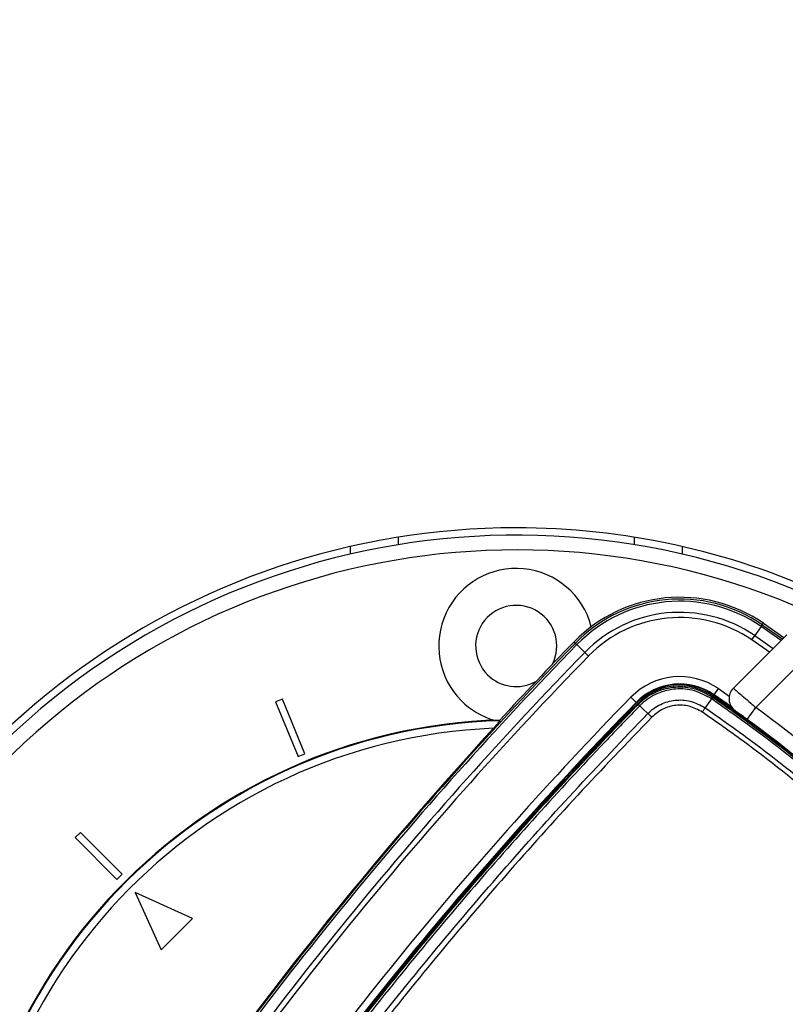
# Model space of a CAD drawing. Header units: millimetres. Extents: x 1591 to 17407, y 888 to 16227.
# Tile 36 of 78: x 3431 to 3639, y 10277 to 10544. Entities that reach past the tile are written whole.
import ezdxf

# ---------------------------------------------------------------- set-up
doc = ezdxf.new("R2010")
doc.units = ezdxf.units.MM
doc.layers.add('COMPONENT_GEOMETRY', color=7, linetype='Continuous')
doc.styles.add('SLDTEXTSTYLE1', font='TXT', dxfattribs={"width": 0.75})
doc.dimstyles.new('SLDDIMSTYLE0', dxfattribs={"dimtxt": 100, "dimasz": 6.604, "dimexe": 0, "dimexo": 0.0625, "dimgap": 25, "dimtad": 0, "dimtih": 1, "dimtoh": 1, "dimdec": 0, "dimlfac": 0.5, "dimrnd": 1e-09, "dimzin": 12, "dimdsep": 46, "dimtxsty": 'SLDTEXTSTYLE1', "dimsah": 1, "dimcen": 0.09, "dimadec": 0, "dimazin": 3, "dimtfac": 1, "dimtdec": 0, "dimtofl": 0, "dimtmove": 0, "dimatfit": 3, "dimfxl": 1, "dimfrac": 2, "dimtolj": 1, "dimtzin": 12, "dimarcsym": 0})

# ---------------------------------------------------------------- blocks, each defined once
blk = doc.blocks.new('_D')
at = {"layer": 'COMPONENT_GEOMETRY', "color": 7, "ltscale": 2}
for p, q in [((8879.1, 12946.13), (8879.1, 8407.68)), ((2657.77, 9298.99), (2657.77, 8407.68)), ((2657.77, 8414.03), (5620.66, 8414.03)), ((8879.1, 8414.03), (5916.21, 8414.03))]:
    blk.add_line(p, q, dxfattribs=at)
for points in [[(2657.77, 8414.03), (2664.37, 8413.02), (2664.37, 8415.05)], [(8879.1, 8414.03), (8872.5, 8415.05), (8872.5, 8413.02)]]:
    blk.add_solid(points, dxfattribs=at)
at = {"layer": 'COMPONENT_GEOMETRY', "color": 7, "ltscale": 2, "insert": (5620.66, 8463.56), "char_height": 100, "attachment_point": 1, "style": 'SLDTEXTSTYLE1'}
blk.add_mtext('3111', dxfattribs=at)

msp = doc.modelspace()

# ---------------------------------------------------------------- linework, layer by layer
at = {"color": 8, "linetype": 'Continuous', "lineweight": 25, "ltscale": 2}
for p, q in [((3533.77, 10403.35), (3533.77, 10401.32)), ((3597.77, 10403.35), (3597.77, 10401.32)), ((3637.55, 10375.38), (3632.13, 10379.16)), ((3632.46, 10379.65), (3637.97, 10375.8)), ((3630.43, 10376.69), (3635.39, 10373.23)), ((3634.38, 10372.21), (3629.63, 10375.53)), ((3620.56, 10362.34), (3623.5, 10360.3))]:
    msp.add_line(p, q, dxfattribs=at)
at = {"color": 7, "linetype": 'Continuous', "lineweight": 25, "ltscale": 2}
for p, q in [((3520.77, 10400.82), (3520.77, 10398.77)), ((3610.77, 10400.82), (3610.77, 10398.77)), ((3632.13, 10379.16), (3630.43, 10376.69)), ((3632.13, 10379.16), (3632.46, 10379.65)), ((3632.46, 10379.65), (3632.74, 10380.05)), ((3632.74, 10380.05), (3638.32, 10376.15)), ((3624.61, 10362.45), (3639.07, 10376.91)), ((3629.63, 10375.53), (3630.43, 10376.69)), ((3581.79, 10374.67), (3581.44, 10375.02)), ((3581.79, 10374.67), (3582.21, 10374.27)), ((3582.21, 10374.27), (3584.36, 10372.17)), ((3585.37, 10371.18), (3584.36, 10372.17)), ((3644.73, 10371.25), (3630.72, 10357.24)), ((3619.43, 10360.69), (3620.56, 10362.34)), ((3598.27, 10358.61), (3596.83, 10360.01)), ((3618.99, 10360.06), (3619.14, 10360.27)), ((3619.33, 10360.54), (3619.43, 10360.69)), ((3624.09, 10357.43), (3619.43, 10360.69)), ((3502.4, 10359.5), (3500.56, 10358.73)), ((3500.56, 10358.73), (3506.68, 10343.95)), ((3508.53, 10344.71), (3502.4, 10359.5)), ((3598.39, 10358.49), (3598.27, 10358.61)), ((3598.82, 10358.07), (3598.63, 10358.26)), ((3599.25, 10357.69), (3599.25, 10357.69)), ((3618.68, 10359.59), (3618.68, 10359.59)), ((3628.35, 10354.01), (3630.72, 10357.24)), ((3601.41, 10355.64), (3601.47, 10355.59)), ((3561.42, 10353.66), (3561.34, 10353.84)), ((3506.68, 10343.95), (3508.53, 10344.71)), ((3447.68, 10323.4), (3446.27, 10321.99)), ((3459, 10312.09), (3447.68, 10323.4)), ((3446.27, 10321.99), (3457.58, 10310.67)), ((3457.58, 10310.67), (3459, 10312.09)), ((3462.53, 10307.14), (3469.6, 10291.58)), ((3478.09, 10300.07), (3462.53, 10307.14)), ((3469.6, 10291.58), (3478.09, 10300.07))]:
    msp.add_line(p, q, dxfattribs=at)
at = {"color": 7, "linetype": 'Continuous', "lineweight": 25, "ltscale": 2, "flags": 128}
for points in [[(3624.45, 10356.96), (3624.34, 10357.05), (3619.33, 10360.54)], [(3601.41, 10355.64), (3600.12, 10356.86), (3599.25, 10357.69)], [(3618.68, 10359.59), (3617.97, 10358.55), (3617.01, 10357.13)]]:
    msp.add_lwpolyline(points, dxfattribs=at)
at = {"color": 7, "linetype": 'Continuous', "lineweight": 25, "ltscale": 4}
for centre, radius, start, end in [((3565.77, 10203.9), 202, 90, 24.5732), ((3565.77, 10203.9), 202, 65.4268, 90), ((3565.77, 10203.9), 200, 65.6403, 24.3597), ((3565.77, 10203.9), 196, 66.0814, 23.9186), ((3565.77, 10373.9), 21, 14.3741, 225), ((3610.08, 10347.09), 40, 55.4908, 135.7191), ((3610.08, 10347.09), 39.51, 55.4908, 135.7191), ((3565.77, 10373.9), 11, 333.5103, 225), ((3610.08, 10347.09), 38.92, 55.4908, 135.7191), ((3610.08, 10347.09), 35.92, 55.4908, 135.7191), ((3610.08, 10347.09), 34.51, 55.4908, 135.7191), ((4355.36, 9620.29), 1080.5, 135.71908, 145.72355), ((4355.36, 9620.29), 1079.92, 135.71908, 145.72355), ((4355.36, 9620.29), 1081, 135.71908, 137.267), ((4355.36, 9620.29), 1076.92, 135.71908, 145.72355), ((4355.36, 9620.29), 1075.5, 135.71908, 145.72355), ((3565.77, 10373.9), 11, 225, 299.1605), ((3610.08, 10347.09), 18.5, 55.4908, 135.7191), ((3610.08, 10347.09), 16.5, 55.4908, 135.7191), ((3610.08, 10347.09), 16.33, 55.4908, 135.7191), ((3610.08, 10347.09), 16, 55.4908, 135.7191), ((3627.44, 10359.62), 4, 135, 234.2779), ((4355.36, 9620.29), 1059.5, 135.71908, 145.72355), ((3595.34, 10375.72), 28.37, 325.3598, 326.4916), ((3392.53, 10030.66), 400, 46.7191, 55.4908), ((3392.53, 10030.66), 400, 49.1474, 55.4908), ((4355.36, 9620.29), 1057.5, 135.71908, 145.72355), ((4355.36, 9620.29), 1057.32, 135.71908, 145.72355), ((4355.36, 9620.29), 1057, 135.71908, 145.72355), ((3565.77, 10373.9), 21, 225, 253.3601), ((3595.06, 10353.49), 5.92, 45.0685, 50.6487), ((3391.57, 10031.63), 404, 47.9276, 53.7036), ((3565.77, 10203.9), 150, 91.6933, 358.3067), ((3565.77, 10203.9), 149.82, 91.6649, 358.3351), ((3565.77, 10203.9), 147.82, 92.3895, 357.6105), ((4355.36, 9620.29), 1080.75, 137.41644, 145.72355), ((3391.57, 10031.63), 400, 47.9569, 53.7036)]:
    msp.add_arc(centre, radius, start, end, dxfattribs=at)
at = {"color": 7, "linetype": 'Continuous', "lineweight": 25, "ltscale": 2}
for points, knots in [([(3598.82, 10358.08), (3599.01, 10358.26), (3600.45, 10359.69), (3603.71, 10361.8), (3608.91, 10363.06), (3614.33, 10362.63), (3617.44, 10360.91), (3618.99, 10360.06)], [0, 0, 0, 0, 0.036324, 0.277287, 0.518216, 0.759108, 1, 1, 1, 1]), ([(3618.68, 10359.59), (3617.18, 10360.42), (3614.18, 10362.07), (3608.97, 10362.49), (3603.95, 10361.27), (3600.81, 10359.24), (3599.43, 10357.87), (3599.25, 10357.69)], [0, 0, 0, 0, 0.240815, 0.481676, 0.72263, 0.963679, 1, 1, 1, 1]), ([(3624.61, 10362.45), (3624.68, 10362.39), (3624.81, 10362.28), (3625.85, 10361.4), (3627.37, 10360.1), (3629.09, 10358.63), (3630.24, 10357.64), (3630.72, 10357.24)], [0, 0, 0, 0, 0.2122436, 0.4240221, 0.6364538, 0.8509534, 1, 1, 1, 1]), ([(3618.99, 10360.05), (3622.68, 10357.46), (3633.76, 10349.68), (3651.45, 10335.59), (3671.54, 10317.36), (3689.99, 10298.1), (3706.93, 10278.09), (3716.92, 10264.12), (3721.92, 10257.13)], [0, 0, 0, 0, 0.092437, 0.27739, 0.463199, 0.648153, 0.823711, 1, 1, 1, 1]), ([(3482.05, 10215.49), (3487.59, 10223.46), (3498.68, 10239.4), (3516.13, 10262.73), (3534.16, 10285.6), (3552.4, 10307.46), (3570.8, 10328.37), (3586.2, 10345.03), (3595.66, 10354.81), (3598.82, 10358.07)], [0, 0, 0, 0, 0.158217, 0.316434, 0.474012, 0.63159, 0.77897, 0.926349, 1, 1, 1, 1]), ([(3599.25, 10357.69), (3596.09, 10354.43), (3586.63, 10344.64), (3571.22, 10327.97), (3552.81, 10307.06), (3534.57, 10285.2), (3516.54, 10262.32), (3499.08, 10238.99), (3487.99, 10223.05), (3482.45, 10215.07)], [0, 0, 0, 0, 0.073652, 0.221033, 0.368414, 0.525992, 0.68357, 0.841785, 1, 1, 1, 1]), ([(3598.82, 10358.07), (3598.82, 10358.07), (3598.82, 10358.07), (3598.82, 10358.08), (3598.82, 10358.08)], [0, 0, 0, 0, 0.24568, 1, 1, 1, 1]), ([(3601.47, 10355.59), (3601.47, 10355.59), (3602.46, 10356.6), (3604.77, 10358.27), (3608.8, 10359.4), (3613.14, 10359.21), (3615.68, 10357.84), (3617.01, 10357.13)], [0, 0, 0, 0, 0.000007, 0.251557, 0.493427, 0.734807, 1, 1, 1, 1]), ([(3616.22, 10355.98), (3615.04, 10356.61), (3612.8, 10357.82), (3608.98, 10357.97), (3605.36, 10357.01), (3603.46, 10355.42), (3602.49, 10354.6)], [0, 0, 0, 0, 0.265153, 0.506539, 0.748436, 1, 1, 1, 1]), ([(3617.01, 10357.13), (3620.69, 10354.54), (3631.75, 10346.78), (3649.42, 10332.7), (3669.46, 10314.47), (3687.72, 10295.34), (3704.37, 10275.62), (3714.11, 10261.97), (3719, 10255.14)], [0, 0, 0, 0, 0.09315, 0.279528, 0.466787, 0.653164, 0.82623, 1, 1, 1, 1]), ([(3721.46, 10256.81), (3716.48, 10263.77), (3706.51, 10277.72), (3689.6, 10297.7), (3671.18, 10316.93), (3651.12, 10335.13), (3633.46, 10349.21), (3622.37, 10357), (3618.68, 10359.59)], [0, 0, 0, 0, 0.17556, 0.351853, 0.536803, 0.721754, 0.907563, 1, 1, 1, 1]), ([(3484.76, 10213.14), (3487.32, 10216.86), (3495.02, 10228.02), (3508.29, 10246.36), (3525.13, 10268.47), (3542.95, 10290.63), (3561.81, 10312.8), (3581.26, 10334.53), (3594.73, 10348.57), (3601.47, 10355.59)], [0, 0, 0, 0, 0.07372, 0.221241, 0.368761, 0.526246, 0.683732, 0.841866, 1, 1, 1, 1]), ([(3602.49, 10354.6), (3595.77, 10347.59), (3582.31, 10333.57), (3562.88, 10311.87), (3544.04, 10289.72), (3526.24, 10267.58), (3509.41, 10245.49), (3496.15, 10227.17), (3488.45, 10216.02), (3485.88, 10212.31)], [0, 0, 0, 0, 0.158052, 0.316267, 0.473672, 0.631237, 0.778693, 0.926279, 1, 1, 1, 1]), ([(3717.85, 10254.35), (3713, 10261.13), (3703.29, 10274.74), (3686.71, 10294.39), (3668.52, 10313.44), (3648.55, 10331.61), (3630.95, 10345.64), (3619.89, 10353.4), (3616.22, 10355.98)], [0, 0, 0, 0, 0.173066, 0.346836, 0.533213, 0.71959, 0.906849, 1, 1, 1, 1]), ([(3628.35, 10354.01), (3628.1, 10354.2), (3627.49, 10354.65), (3626.57, 10355.31), (3625.76, 10355.9), (3625.21, 10356.29), (3625.14, 10356.35), (3625.11, 10356.37)], [0, 0, 0, 0, 0.148936, 0.363368, 0.575824, 0.787673, 1, 1, 1, 1]), ([(3561.42, 10353.66), (3561.41, 10353.64), (3561.39, 10353.6), (3561.17, 10353.34), (3560.79, 10352.9), (3560.23, 10352.28), (3559.81, 10351.81), (3559.61, 10351.6)], [0, 0, 0, 0, 0.1440968, 0.2875872, 0.486137, 0.7601998, 1, 1, 1, 1])]:
    msp.add_open_spline(points, degree=3, knots=knots, dxfattribs=at)
for points in [[(3618.99, 10360.05), (3618.99, 10360.05), (3618.98, 10360.03), (3618.92, 10359.94), (3618.82, 10359.79), (3618.73, 10359.66), (3618.68, 10359.59)], [(3599.25, 10357.69), (3599.18, 10357.74), (3599.06, 10357.86), (3598.93, 10357.98), (3598.84, 10358.06), (3598.83, 10358.07), (3598.82, 10358.08)], [(3616.22, 10355.98), (3616.29, 10356.08), (3616.44, 10356.3), (3616.65, 10356.61), (3616.84, 10356.89), (3616.95, 10357.05), (3617.01, 10357.13)], [(3602.49, 10354.6), (3602.4, 10354.7), (3602.21, 10354.88), (3601.94, 10355.14), (3601.68, 10355.39), (3601.54, 10355.52), (3601.47, 10355.59)]]:
    msp.add_open_spline(points, degree=3, dxfattribs=at)

# ---------------------------------------------------------------- dimensions: what is measured, and where the dimension line sits
at = {"layer": 'COMPONENT_GEOMETRY', "color": 7, "ltscale": 2}
dim = msp.add_linear_dim(base=(2657.77, 8414.03), p1=(8879.1, 12948.67), p2=(2657.77, 9301.53), dimstyle='SLDDIMSTYLE0', dxfattribs=at)
dim.commit()
dim.dimension.update_dxf_attribs({"geometry": '_D', "text_midpoint": (5768.44, 8414.03), "dimtype": 160})

doc.saveas('drawing.dxf')
